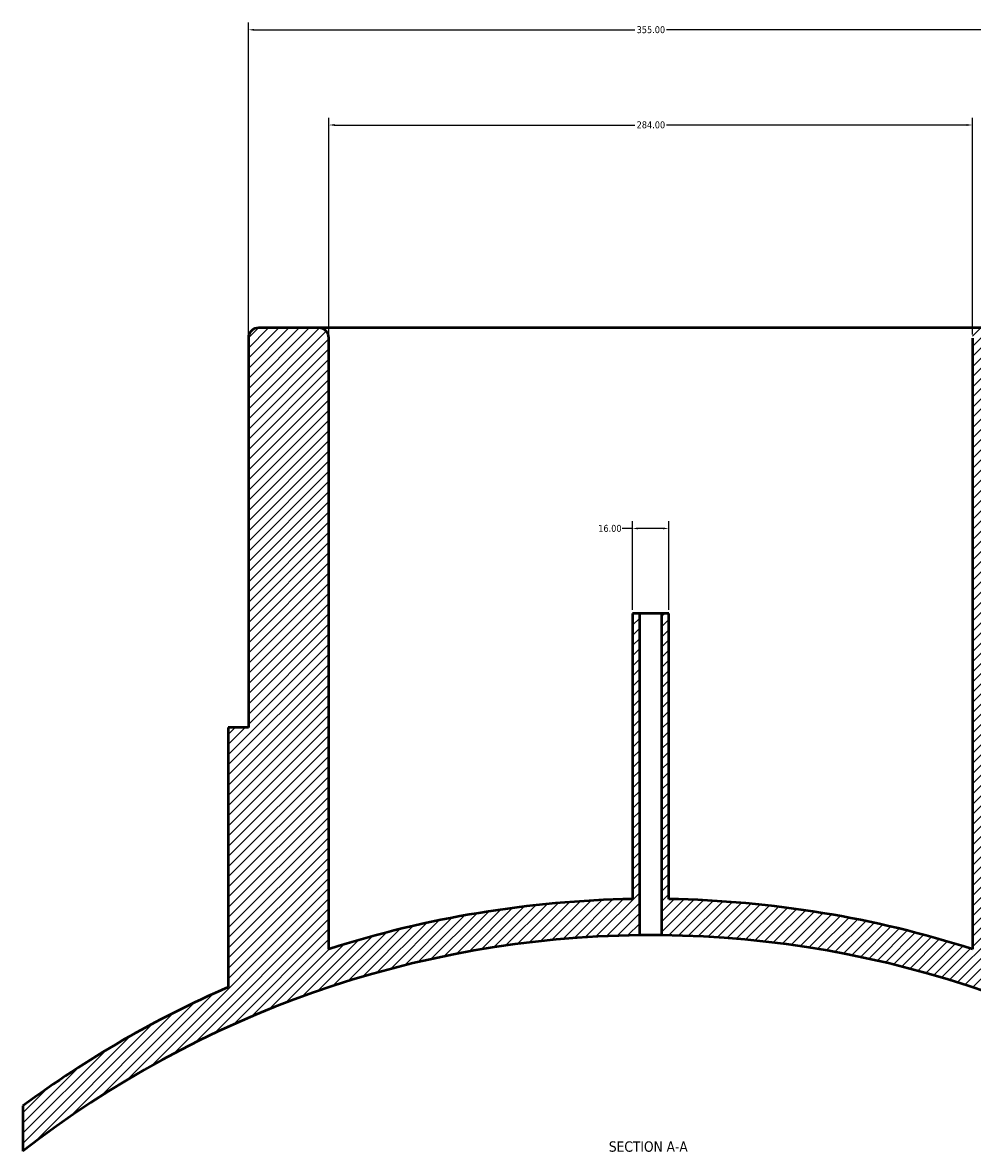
# Model space of a CAD drawing. Header units: millimetres. Extents: x -449 to 1834, y -500 to 2533.
# Tile 7 of 8: x 314 to 734, y 2034 to 2533. Entities that reach past the tile are written whole.
import ezdxf

# ---------------------------------------------------------------- set-up
doc = ezdxf.new("R2010")
doc.units = ezdxf.units.MM
for name, color, linetype, lineweight in [('Dimension (ANSI)', 7, 'Continuous', 25), ('Hatch (ANSI)', 7, 'Continuous', 18), ('Symbol (ANSI)', 7, 'Continuous', 25), ('Visible (ANSI)', 7, 'Continuous', 50)]:
    doc.layers.add(name, color=color, linetype=linetype, lineweight=lineweight)
doc.styles.add('Label Text (ANSI)', font='tahoma.ttf')
doc.styles.add('Note Text (ANSI)', font='tahoma.ttf')
doc.dimstyles.new('Default - mm (ANSI)', dxfattribs={"dimtxt": 3.048, "dimasz": 2.5, "dimexe": 3.175, "dimexo": 1.6002, "dimgap": 0.8, "dimtad": 0, "dimtoh": 1, "dimrnd": 1e-08, "dimzin": 4, "dimdsep": 46, "dimtxsty": 'Note Text (ANSI)', "dimcen": 0.09, "dimdle": 10, "dimclrd": 256, "dimclre": 256, "dimclrt": 256, "dimadec": 1, "dimazin": 1, "dimtfac": 1, "dimtofl": 0, "dimtmove": 0, "dimatfit": 3, "dimfxl": 1, "dimtolj": 1, "dimtzin": 4, "dimlwd": -1, "dimlwe": -1, "dimarcsym": 0})

# ---------------------------------------------------------------- blocks, each defined once
blk = doc.blocks.new('*D7')
at = {"layer": 'Defpoints', "color": 0, "transparency": 16777216}
for p in [(769.03, 2530.09), (414.03, 2394.09), (769.03, 2394.09)]:
    blk.add_point(p, dxfattribs=at)
at = {"layer": 'Dimension (ANSI)', "transparency": 16777216}
for p, q in [((414.03, 2395.69), (414.03, 2533.27)), ((416.53, 2530.09), (584.56, 2530.09)), ((766.53, 2530.09), (598.5, 2530.09)), ((769.03, 2395.69), (769.03, 2533.27))]:
    blk.add_line(p, q, dxfattribs=at)
for points in [[(416.53, 2530.51), (416.53, 2529.68), (414.03, 2530.09)], [(766.53, 2530.51), (766.53, 2529.68), (769.03, 2530.09)]]:
    blk.add_solid(points, dxfattribs=at)
at = {"layer": 'Dimension (ANSI)', "transparency": 16777216, "insert": (585.36, 2531.68), "char_height": 3.048, "attachment_point": 1, "style": 'Note Text (ANSI)'}
blk.add_mtext('\\A1;355.00', dxfattribs=at)
blk = doc.blocks.new('*D8')
at = {"layer": 'Defpoints', "color": 0, "transparency": 16777216}
for p in [(733.53, 2488.09), (449.53, 2394.09), (733.53, 2394.09)]:
    blk.add_point(p, dxfattribs=at)
at = {"layer": 'Dimension (ANSI)', "transparency": 16777216}
for p, q in [((449.53, 2395.69), (449.53, 2491.27)), ((733.53, 2395.69), (733.53, 2491.27)), ((452.03, 2488.09), (584.57, 2488.09)), ((731.03, 2488.09), (598.49, 2488.09))]:
    blk.add_line(p, q, dxfattribs=at)
for points in [[(452.03, 2488.51), (452.03, 2487.68), (449.53, 2488.09)], [(731.03, 2488.51), (731.03, 2487.68), (733.53, 2488.09)]]:
    blk.add_solid(points, dxfattribs=at)
at = {"layer": 'Dimension (ANSI)', "transparency": 16777216, "insert": (585.37, 2489.69), "char_height": 3.048, "attachment_point": 1, "style": 'Note Text (ANSI)'}
blk.add_mtext('\\A1;284.00', dxfattribs=at)
blk = doc.blocks.new('*D9')
at = {"layer": 'Defpoints', "color": 0, "transparency": 16777216}
for p in [(599.53, 2310.07), (583.53, 2272.59), (599.53, 2272.59)]:
    blk.add_point(p, dxfattribs=at)
at = {"layer": 'Dimension (ANSI)', "transparency": 16777216}
for p, q in [((583.53, 2274.19), (583.53, 2313.24)), ((599.53, 2274.19), (599.53, 2313.24)), ((583.53, 2310.07), (579.01, 2310.07)), ((597.03, 2310.07), (586.03, 2310.07))]:
    blk.add_line(p, q, dxfattribs=at)
for points in [[(586.03, 2310.49), (586.03, 2309.65), (583.53, 2310.07)], [(597.03, 2310.49), (597.03, 2309.65), (599.53, 2310.07)]]:
    blk.add_solid(points, dxfattribs=at)
at = {"layer": 'Dimension (ANSI)', "transparency": 16777216, "insert": (568.42, 2311.65), "char_height": 3.048, "attachment_point": 1, "style": 'Note Text (ANSI)'}
blk.add_mtext('\\A1;16.00', dxfattribs=at)
blk = doc.blocks.new('*D10')
at = {"layer": 'Defpoints', "color": 0, "transparency": 16777216}
for p in [(816.23, 2070.48), (591.53, 1680.59)]:
    blk.add_point(p, dxfattribs=at)
at = {"layer": 'Dimension (ANSI)', "transparency": 16777216}
for p, q in [((778.86, 2158.63), (867.03, 2158.63)), ((867.03, 2158.63), (817.48, 2072.65))]:
    blk.add_line(p, q, dxfattribs=at)
blk.add_solid([(817.12, 2072.85), (817.84, 2072.44), (816.23, 2070.48)], dxfattribs=at)
at = {"layer": 'Dimension (ANSI)', "transparency": 16777216, "insert": (763.23, 2160.22), "char_height": 3.048, "attachment_point": 1, "style": 'Note Text (ANSI)'}
blk.add_mtext('\\A1;R450.00', dxfattribs=at)
blk = doc.blocks.new('*D11')
at = {"layer": 'Defpoints', "color": 0, "transparency": 16777216}
for p in [(738.03, 2398.59), (591.53, 1680.59), (983.53, 1680.59)]:
    blk.add_point(p, dxfattribs=at)
at = {"layer": 'Dimension (ANSI)', "transparency": 16777216}
for p, q in [((739.63, 2398.59), (986.71, 2398.59)), ((983.53, 2396.09), (983.53, 1971.56)), ((983.53, 1683.09), (983.53, 1957.62)), ((593.13, 1680.59), (986.71, 1680.59))]:
    blk.add_line(p, q, dxfattribs=at)
for points in [[(983.11, 2396.09), (983.95, 2396.09), (983.53, 2398.59)], [(983.11, 1683.09), (983.95, 1683.09), (983.53, 1680.59)]]:
    blk.add_solid(points, dxfattribs=at)
at = {"layer": 'Dimension (ANSI)', "transparency": 16777216, "insert": (981.94, 1958.42), "char_height": 3.048, "attachment_point": 1, "rotation": 90, "style": 'Note Text (ANSI)'}
blk.add_mtext('\\A1;718.00', dxfattribs=at)

msp = doc.modelspace()

# ---------------------------------------------------------------- hatches: boundary and pattern name
at = {"layer": 'Hatch (ANSI)'}
h = msp.add_hatch(dxfattribs=at)
h.set_pattern_fill('ANSI31', color=256, scale=25.4, style=0)
h.set_pattern_definition([(45, (0, 0), (-2.245064, 2.245064), [])])
edge = h.paths.add_edge_path()
edge.add_line((599.5312, 2272.5943), (596.3312, 2272.5943))
edge.add_line((596.3312, 2272.5943), (596.3312, 2130.5687))
edge.add_ellipse((591.5312, 1680.5943), major_axis=(449.9744, -4.8), ratio=1, start_angle=52.618868, end_angle=90, ccw=False)
edge.add_line((868.5312, 2035.2364), (868.5312, 2055.3302))
edge.add_ellipse((591.5312, 1680.5943), major_axis=(-374.7359, 277), ratio=1, start_angle=270, end_angle=282.896514)
edge.add_line((777.9062, 2107.7013), (777.9062, 2222.1943))
edge.add_line((777.9062, 2222.1943), (769.0312, 2222.1943))
edge.add_line((769.0312, 2222.1943), (769.0312, 2394.0943))
edge.add_ellipse((764.5312, 2394.0943), major_axis=(0, 4.5), ratio=1, start_angle=270, end_angle=360)
edge.add_line((764.5312, 2398.5943), (738.0312, 2398.5943))
edge.add_ellipse((738.0312, 2394.0943), major_axis=(-4.5, 0), ratio=1, start_angle=270, end_angle=360)
edge.add_line((733.5312, 2394.0943), (733.5312, 2124.4321))
edge.add_ellipse((591.5312, 1680.5943), major_axis=(-443.8378, 142), ratio=1, start_angle=270, end_angle=286.757714)
edge.add_line((599.5312, 2146.5256), (599.5312, 2272.5943))
edge = h.paths.add_edge_path()
edge.add_line((586.7312, 2272.5943), (583.5312, 2272.5943))
edge.add_line((583.5312, 2272.5943), (583.5312, 2146.5256))
edge.add_ellipse((591.5312, 1680.5943), major_axis=(-465.9313, -8), ratio=1, start_angle=270, end_angle=286.757714)
edge.add_line((449.5312, 2124.4321), (449.5312, 2394.0943))
edge.add_ellipse((445.0312, 2394.0943), major_axis=(0, 4.5), ratio=1, start_angle=270, end_angle=360)
edge.add_line((445.0312, 2398.5943), (418.5312, 2398.5943))
edge.add_ellipse((418.5312, 2394.0943), major_axis=(-4.5, 0), ratio=1, start_angle=270, end_angle=360)
edge.add_line((414.0312, 2394.0943), (414.0312, 2222.1943))
edge.add_line((414.0312, 2222.1943), (405.1562, 2222.1943))
edge.add_line((405.1562, 2222.1943), (405.1562, 2107.7013))
edge.add_ellipse((591.5312, 1680.5943), major_axis=(-427.107, -186.375), ratio=1, start_angle=270, end_angle=282.896514)
edge.add_line((314.5312, 2055.3302), (314.5312, 2035.2364))
edge.add_ellipse((591.5312, 1680.5943), major_axis=(354.6421, 277), ratio=1, start_angle=52.618868, end_angle=90, ccw=False)
edge.add_line((586.7312, 2130.5687), (586.7312, 2272.5943))

# ---------------------------------------------------------------- linework, layer by layer
at = {"layer": 'Visible (ANSI)'}
for p, q in [((445.0312, 2398.5943), (418.5312, 2398.5943)), ((738.0312, 2398.5943), (445.0312, 2398.5943)), ((414.0312, 2394.0943), (414.0312, 2222.1943)), ((449.5312, 2124.4321), (449.5312, 2394.0943)), ((733.5312, 2394.0943), (733.5312, 2124.4321)), ((586.7312, 2272.5943), (583.5312, 2272.5943)), ((583.5312, 2272.5943), (583.5312, 2146.5256)), ((586.7312, 2130.5687), (586.7312, 2272.5943)), ((596.3312, 2272.5943), (586.7312, 2272.5943)), ((599.5312, 2272.5943), (596.3312, 2272.5943)), ((596.3312, 2272.5943), (596.3312, 2130.5687)), ((599.5312, 2146.5256), (599.5312, 2272.5943)), ((414.0312, 2222.1943), (405.1562, 2222.1943)), ((405.1562, 2222.1943), (405.1562, 2107.7013)), ((314.5312, 2055.3302), (314.5312, 2035.2364))]:
    msp.add_line(p, q, dxfattribs=at)
for centre, radius, start, end in [((418.5312, 2394.0943), 4.5, 90, 180), ((445.0312, 2394.0943), 4.5, 0, 90), ((591.5312, 1680.5943), 466, 90.983667, 107.741381), ((591.5312, 1680.5943), 466, 72.258619, 89.016333), ((591.5312, 1680.5943), 450, 90.611167, 127.992299), ((591.5312, 1680.5943), 450, 52.007701, 89.388833), ((591.5312, 1680.5943), 466, 113.574825, 126.471339)]:
    msp.add_arc(centre, radius, start, end, dxfattribs=at)
msp.add_open_spline([(596.3312, 2130.5687), (596.3312, 2130.5687), (596.2108, 2130.57), (595.7209, 2130.5749), (595.3515, 2130.5783), (594.4992, 2130.5847), (593.9594, 2130.5881), (592.7768, 2130.593), (592.1339, 2130.5943), (590.9285, 2130.5943), (590.2856, 2130.593), (589.103, 2130.5881), (588.5633, 2130.5847), (587.7109, 2130.5783), (587.3415, 2130.5749), (586.8517, 2130.57), (586.7312, 2130.5687), (586.7312, 2130.5687)], degree=3, knots=[0, 0, 0, 0, 0.18081109, 0.18081109, 0.36162217, 0.36162217, 0.54243326, 0.54243326, 0.72324434, 0.72324434, 0.90405542, 0.90405542, 1.08486651, 1.08486651, 1.26567759, 1.26567759, 1.44648868, 1.44648868, 1.44648868, 1.44648868], dxfattribs=at)

# ---------------------------------------------------------------- texts
at = {"layer": 'Symbol (ANSI)', "insert": (573.1068, 2034.9678), "char_height": 4.572, "attachment_point": 7, "style": 'Label Text (ANSI)'}
msp.add_mtext('SECTION A-A', dxfattribs=at)

# ---------------------------------------------------------------- dimensions: what is measured, and where the dimension line sits
at = {"layer": 'Dimension (ANSI)'}
for base, p1, p2, angle, override, picture, middle in [((769.0312, 2530.0943), (414.0312, 2394.0943), (769.0312, 2394.0943), 180, {"dimgap": 0.8, "dimtoh": 0, "dimdec": 2, "dimtol": 0, "dimlim": 0, "dimtp": 0, "dimtm": 0, "dimtdec": 2, "dimatfit": 1}, '*D7', (591.5312, 2530.0943)), ((983.5312, 1680.5943), (738.0312, 2398.5943), (591.5312, 1680.5943), 270, {"dimgap": 0.8, "dimtoh": 0, "dimdec": 2, "dimtol": 0, "dimlim": 0, "dimtp": 0, "dimtm": 0, "dimtdec": 2, "dimatfit": 1}, '*D11', (983.5312, 1964.5943)), ((599.5312, 2310.0684), (583.5312, 2272.5943), (599.5312, 2272.5943), 180, {"dimgap": 0.8, "dimtoh": 0, "dimdec": 2, "dimtol": 0, "dimlim": 0, "dimtp": 0, "dimtm": 0, "dimtdec": 2, "dimatfit": 2}, '*D9', (573.3173, 2310.0684))]:
    dim = msp.add_linear_dim(base=base, p1=p1, p2=p2, angle=angle, dimstyle='Default - mm (ANSI)', override=override, dxfattribs=at)
    dim.commit()
    dim.dimension.update_dxf_attribs({"geometry": picture, "text_midpoint": middle, "dimtype": 160})
dim = msp.add_linear_dim(base=(733.5312, 2488.0943), p1=(449.5312, 2394.0943), p2=(733.5312, 2394.0943), dimstyle='Default - mm (ANSI)', override={"dimgap": 0.8, "dimtoh": 0, "dimdec": 2, "dimtol": 0, "dimlim": 0, "dimtp": 0, "dimtm": 0, "dimtdec": 2, "dimatfit": 1}, dxfattribs=at)
dim.commit()
dim.dimension.update_dxf_attribs({"geometry": '*D8', "text_midpoint": (591.5312, 2488.0943), "dimtype": 160})
dim = msp.add_radius_dim(center=(591.5312, 1680.5943), mpoint=(816.2293, 2070.4799), dimstyle='Default - mm (ANSI)', override={"dimgap": 0.8, "dimtih": 1, "dimdec": 2, "dimlfac": 1, "dimcen": 0, "dimtol": 0, "dimlim": 0, "dimtp": 0, "dimtm": 0, "dimtdec": 2}, dxfattribs=at)
dim.commit()
dim.dimension.update_dxf_attribs({"geometry": '*D10', "text_midpoint": (770.6427, 2158.6339), "dimtype": 164})

doc.saveas('drawing.dxf')
